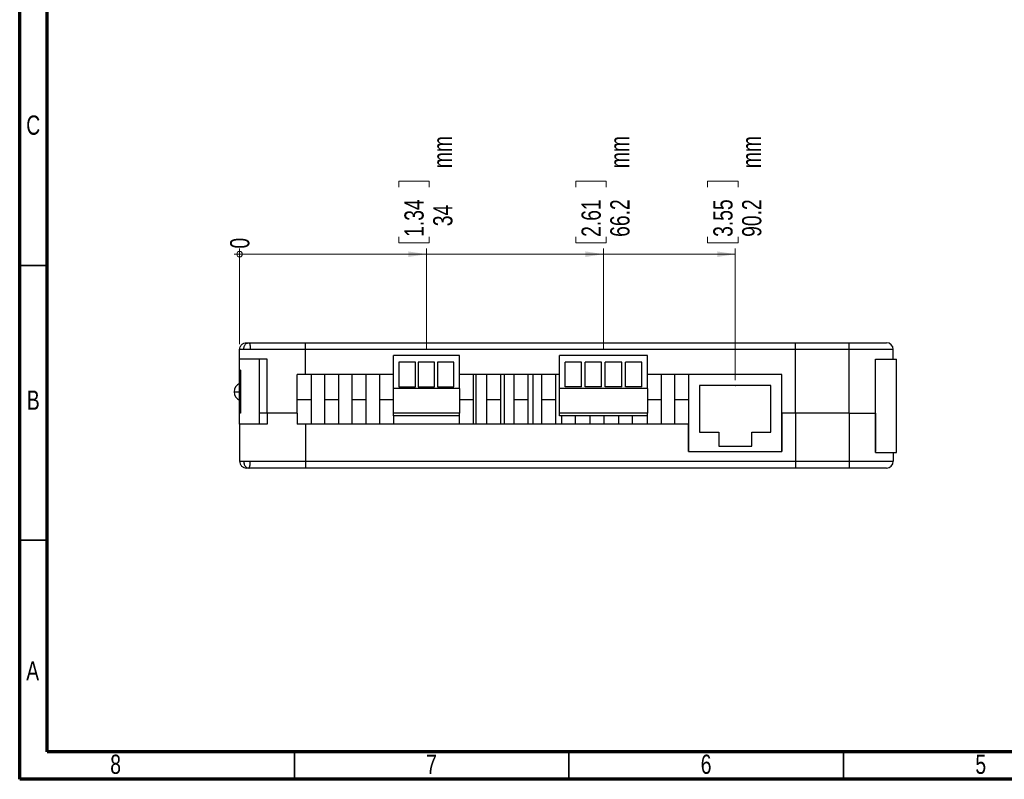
# Model space of a CAD drawing. Header units: millimetres. Extents: x 15 to 415, y 5 to 292.
# Tile 1 of 3: x 15 to 194, y 5 to 143. Entities that reach past the tile are written whole.
import ezdxf

# ---------------------------------------------------------------- set-up
doc = ezdxf.new("R2010")
doc.units = ezdxf.units.MM
doc.header["$PDSIZE"] = -1
doc.styles.add('SLDTEXTSTYLE0', font='TXT', dxfattribs={"width": 0.75})
doc.dimstyles.new('SLDDIMSTYLE3', dxfattribs={"dimtxt": 3.5, "dimasz": 0.338667, "dimexe": 0, "dimexo": 0.0625, "dimgap": 0.875, "dimtad": 0, "dimtih": 1, "dimtoh": 1, "dimdec": 0, "dimrnd": 1e-09, "dimdsep": 46, "dimtxsty": 'SLDTEXTSTYLE0', "dimblk1": 'ORIGIN', "dimblk2": 'ORIGIN', "dimsah": 1, "dimcen": 0.09, "dimadec": 0, "dimazin": 2, "dimtfac": 1, "dimtdec": 0, "dimtofl": 0, "dimtmove": 0, "dimatfit": 3, "dimldrblk": 'ORIGIN', "dimfxl": 1, "dimfrac": 2, "dimtolj": 1, "dimtzin": 12, "dimarcsym": 0})
doc.dimstyles.new('SLDDIMSTYLE4', dxfattribs={"dimtxt": 3.5, "dimasz": 3.302, "dimexe": 0, "dimexo": 0.0625, "dimgap": 0.875, "dimtad": 0, "dimtih": 1, "dimtoh": 1, "dimdec": 1, "dimrnd": 1e-09, "dimzin": 12, "dimdsep": 46, "dimtxsty": 'SLDTEXTSTYLE0', "dimsah": 1, "dimcen": 0.09, "dimadec": 0, "dimazin": 3, "dimtfac": 1, "dimtdec": 1, "dimtofl": 0, "dimtmove": 0, "dimatfit": 3, "dimfxl": 1, "dimfrac": 2, "dimtolj": 1, "dimtzin": 12, "dimarcsym": 0})

# ---------------------------------------------------------------- blocks, each defined once
blk = doc.blocks.new('_Origin')
at = {"color": 0, "linetype": 'ByBlock', "lineweight": -2}
blk.add_line((0, 0), (-1, 0), dxfattribs=at)
blk.add_circle((0, 0), 0.5, dxfattribs=at)
blk = doc.blocks.new('_D_4')
at = {"color": 7, "linetype": 'Continuous', "lineweight": 0}
blk.add_line((55.04, 84.19), (55.04, 101.57), dxfattribs=at)
at = {"color": 7, "linetype": 'Continuous', "lineweight": 18, "xscale": 1.016, "yscale": 1.016}
blk.add_blockref('_Origin', (55.04, 100.55), dxfattribs=at)
at = {"color": 7, "linetype": 'Continuous', "lineweight": 18, "insert": (53.31, 101.57), "char_height": 3.5, "attachment_point": 1, "rotation": 90, "style": 'SLDTEXTSTYLE0'}
blk.add_mtext('0', dxfattribs=at)
blk = doc.blocks.new('_D_5')
at = {"color": 7, "linetype": 'Continuous', "lineweight": 0}
for p, q in [((84, 112.75), (84, 113.82)), ((84, 113.82), (89.55, 113.82)), ((89.55, 113.82), (89.55, 112.75)), ((84, 103.7), (84, 102.63)), ((84, 102.63), (89.55, 102.63)), ((89.55, 102.63), (89.55, 103.7)), ((55.04, 100.55), (89.04, 100.55)), ((89.04, 83.14), (89.04, 101.57))]:
    blk.add_line(p, q, dxfattribs=at)
at = {"color": 7, "linetype": 'Continuous', "lineweight": 18}
blk.add_solid([(89.04, 100.55), (85.74, 101.06), (85.74, 100.04)], dxfattribs=at)
at = {"color": 7, "linetype": 'Continuous', "lineweight": 18, "char_height": 3.5, "attachment_point": 1, "rotation": 90, "style": 'SLDTEXTSTYLE0'}
for s, insert in [('mm', (90.23, 116.2)), ('1.34', (85.04, 103.7)), ('34', (90.28, 105.64))]:
    blk.add_mtext(s, dxfattribs=dict(at, insert=insert))
blk = doc.blocks.new('_D_6')
at = {"color": 7, "linetype": 'Continuous', "lineweight": 0}
for p, q in [((116.24, 112.75), (116.24, 113.82)), ((116.24, 113.82), (121.79, 113.82)), ((121.79, 113.82), (121.79, 112.75)), ((116.24, 103.7), (116.24, 102.63)), ((116.24, 102.63), (121.79, 102.63)), ((121.79, 102.63), (121.79, 103.7)), ((89.04, 100.55), (121.28, 100.55)), ((121.28, 83.14), (121.28, 101.57))]:
    blk.add_line(p, q, dxfattribs=at)
at = {"color": 7, "linetype": 'Continuous', "lineweight": 18}
blk.add_solid([(121.28, 100.55), (117.98, 101.06), (117.98, 100.04)], dxfattribs=at)
at = {"color": 7, "linetype": 'Continuous', "lineweight": 18, "char_height": 3.5, "attachment_point": 1, "rotation": 90, "style": 'SLDTEXTSTYLE0'}
for s, insert in [('mm', (122.46, 116.2)), ('2.61', (117.28, 103.7)), ('66.2', (122.52, 103.7))]:
    blk.add_mtext(s, dxfattribs=dict(at, insert=insert))
blk = doc.blocks.new('_D_7')
at = {"color": 7, "linetype": 'Continuous', "lineweight": 0}
for p, q in [((140.24, 112.75), (140.24, 113.82)), ((140.24, 113.82), (145.79, 113.82)), ((145.79, 113.82), (145.79, 112.75)), ((140.24, 103.7), (140.24, 102.63)), ((140.24, 102.63), (145.79, 102.63)), ((145.79, 102.63), (145.79, 103.7)), ((121.28, 100.55), (145.28, 100.55)), ((145.28, 77.64), (145.28, 101.57))]:
    blk.add_line(p, q, dxfattribs=at)
at = {"color": 7, "linetype": 'Continuous', "lineweight": 18}
blk.add_solid([(145.28, 100.55), (141.98, 101.06), (141.98, 100.04)], dxfattribs=at)
at = {"color": 7, "linetype": 'Continuous', "lineweight": 18, "char_height": 3.5, "attachment_point": 1, "rotation": 90, "style": 'SLDTEXTSTYLE0'}
for s, insert in [('mm', (146.46, 116.2)), ('3.55', (141.28, 103.7)), ('90.2', (146.52, 103.7))]:
    blk.add_mtext(s, dxfattribs=dict(at, insert=insert))

msp = doc.modelspace()

# ---------------------------------------------------------------- linework, layer by layer
at = {"color": 7, "linetype": 'Continuous', "lineweight": 70}
for p, q in [((15, 5), (15, 292)), ((20, 10), (20, 287)), ((410, 10), (20, 10)), ((415, 5), (15, 5))]:
    msp.add_line(p, q, dxfattribs=at)
at = {"color": 7, "linetype": 'Continuous', "lineweight": 35}
for p, q in [((15, 98.5), (20, 98.5)), ((15, 48.5), (20, 48.5)), ((65, 5), (65, 10)), ((115, 5), (115, 10)), ((165, 5), (165, 10))]:
    msp.add_line(p, q, dxfattribs=at)
at = {"color": 7, "linetype": 'Continuous', "lineweight": 25}
for p, q in [((56.5248, 84.3981), (56.7249, 84.4381)), ((67.0428, 84.4381), (156.2613, 84.4381)), ((156.2613, 83.1881), (156.2613, 84.4381)), ((55.0395, 81.4381), (55.0395, 83.1881)), ((67.0395, 78.6381), (67.0395, 83.1881)), ((156.2613, 83.1881), (67.0395, 83.1881)), ((156.2613, 71.6381), (156.2613, 83.1881)), ((166.0395, 71.6381), (166.0395, 83.1881)), ((174.0395, 81.4381), (174.0395, 83.1881)), ((55.0395, 69.6381), (55.0395, 81.4381)), ((58.6368, 69.6381), (58.6368, 81.4381)), ((60.0395, 71.6381), (60.0395, 81.4381)), ((95.0395, 82.1381), (83.0395, 82.1381)), ((83.0395, 76.1381), (83.0395, 82.1381)), ((87.0395, 80.8881), (84.0395, 80.8881)), ((84.0395, 80.8881), (84.0395, 76.3881)), ((87.0395, 76.3881), (87.0395, 80.8881)), ((90.5395, 80.8881), (87.5395, 80.8881)), ((87.5395, 80.8881), (87.5395, 76.3881)), ((90.5395, 76.3881), (90.5395, 80.8881)), ((94.0395, 80.8881), (91.0395, 80.8881)), ((91.0395, 80.8881), (91.0395, 76.3881)), ((94.0395, 76.3881), (94.0395, 80.8881)), ((95.0395, 76.1381), (95.0395, 82.1381)), ((129.2775, 82.1381), (113.2775, 82.1381)), ((113.2775, 76.1381), (113.2775, 82.1381)), ((117.2775, 80.8881), (114.2775, 80.8881)), ((114.2775, 76.3881), (114.2775, 80.8881)), ((117.2775, 76.3881), (117.2775, 80.8881)), ((120.9441, 80.8881), (117.9441, 80.8881)), ((117.9441, 76.3881), (117.9441, 80.8881)), ((120.9441, 76.3881), (120.9441, 80.8881)), ((124.6108, 80.8881), (121.6108, 80.8881)), ((121.6108, 76.3881), (121.6108, 80.8881)), ((124.6108, 76.3881), (124.6108, 80.8881)), ((128.2775, 80.8881), (125.2775, 80.8881)), ((125.2775, 76.3881), (125.2775, 80.8881)), ((128.2775, 76.3881), (128.2775, 80.8881)), ((129.2775, 76.1381), (129.2775, 82.1381)), ((170.7775, 71.6381), (170.7775, 81.4381)), ((170.7775, 64.4381), (170.7775, 81.4381)), ((174.6508, 64.4381), (174.6508, 81.4381)), ((55.0912, 71.6381), (55.0912, 79.4381)), ((55.1784, 79.4381), (55.1784, 71.6381)), ((65.5395, 71.6381), (65.5395, 78.6381)), ((83.0395, 78.6381), (67.0395, 78.6381)), ((68.0395, 78.6381), (68.0395, 74.1381)), ((70.5395, 74.1381), (70.5395, 78.6381)), ((73.0395, 78.6381), (73.0395, 74.1381)), ((75.5395, 74.1381), (75.5395, 78.6381)), ((78.0395, 78.6381), (78.0395, 74.1381)), ((80.5395, 74.1381), (80.5395, 78.6381)), ((113.2775, 78.6381), (95.0395, 78.6381)), ((97.5395, 78.6381), (97.5395, 74.1381)), ((98.0275, 78.6381), (98.0275, 69.6381)), ((100.0395, 74.1381), (100.0395, 78.6381)), ((102.5395, 78.6381), (102.5395, 74.1381)), ((103.2275, 78.6381), (103.2275, 69.6381)), ((105.0395, 74.1381), (105.0395, 78.6381)), ((107.5395, 78.6381), (107.5395, 74.1381)), ((108.4275, 78.6381), (108.4275, 69.6381)), ((110.0395, 74.1381), (110.0395, 78.6381)), ((112.5395, 78.6381), (112.5395, 74.1381)), ((153.7775, 78.6381), (129.2775, 78.6381)), ((131.7775, 78.6381), (131.7775, 74.1381)), ((134.2775, 74.1381), (134.2775, 78.6381)), ((153.7775, 78.6381), (136.7775, 78.6381)), ((136.7775, 78.6381), (136.7775, 64.6381)), ((136.7775, 78.6381), (136.7775, 74.1381)), ((153.7775, 71.6381), (153.7775, 78.6381)), ((153.7775, 64.6381), (153.7775, 78.6381)), ((95.0395, 76.1381), (83.0395, 76.1381)), ((83.0395, 71.6381), (83.0395, 76.1381)), ((84.0395, 76.3881), (87.0395, 76.3881)), ((87.5395, 76.3881), (90.5395, 76.3881)), ((91.0395, 76.3881), (94.0395, 76.3881)), ((95.0395, 76.1381), (95.0395, 71.6381)), ((129.2775, 76.1381), (113.2775, 76.1381)), ((113.2775, 71.6381), (113.2775, 76.1381)), ((117.2775, 76.3881), (114.2775, 76.3881)), ((120.9441, 76.3881), (117.9441, 76.3881)), ((124.6108, 76.3881), (121.6108, 76.3881)), ((128.2775, 76.3881), (125.2775, 76.3881)), ((129.2775, 76.1381), (129.2775, 71.6381)), ((138.7775, 76.6381), (138.7775, 68.1381)), ((151.7775, 76.6381), (138.7775, 76.6381)), ((151.7775, 68.1381), (151.7775, 76.6381)), ((65.5395, 74.1381), (68.0395, 74.1381)), ((68.0395, 74.1381), (68.0395, 69.6381)), ((70.5395, 69.6381), (70.5395, 74.1381)), ((70.5395, 74.1381), (73.0395, 74.1381)), ((73.0395, 74.1381), (73.0395, 69.6381)), ((75.5395, 69.6381), (75.5395, 74.1381)), ((75.5395, 74.1381), (78.0395, 74.1381)), ((78.0395, 74.1381), (78.0395, 69.6381)), ((80.5395, 69.6381), (80.5395, 74.1381)), ((80.5395, 74.1381), (83.0395, 74.1381)), ((95.0395, 74.1381), (97.5395, 74.1381)), ((97.5395, 74.1381), (97.5395, 69.6381)), ((100.0395, 69.6381), (100.0395, 74.1381)), ((100.0395, 74.1381), (102.5395, 74.1381)), ((102.5395, 74.1381), (102.5395, 69.6381)), ((105.0395, 69.6381), (105.0395, 74.1381)), ((105.0395, 74.1381), (107.5395, 74.1381)), ((107.5395, 74.1381), (107.5395, 69.6381)), ((110.0395, 69.6381), (110.0395, 74.1381)), ((110.0395, 74.1381), (112.5395, 74.1381)), ((112.5395, 74.1381), (112.5395, 69.6381)), ((129.2775, 74.1381), (131.7775, 74.1381)), ((131.7775, 74.1381), (131.7775, 69.6381)), ((134.2775, 69.6381), (134.2775, 74.1381)), ((134.2775, 74.1381), (136.7775, 74.1381)), ((136.7775, 74.1381), (136.7775, 69.6381)), ((60.0395, 71.6381), (58.6368, 71.6381)), ((60.0395, 71.6381), (60.0395, 69.6381)), ((65.5395, 71.6381), (65.5395, 69.6381)), ((95.0395, 71.6381), (83.0395, 71.6381)), ((83.0395, 71.1381), (83.0395, 71.6381)), ((83.0395, 71.1381), (83.0395, 69.6381)), ((95.0395, 71.1381), (83.0395, 71.1381)), ((95.0395, 71.1381), (95.0395, 71.6381)), ((95.0395, 69.6381), (95.0395, 71.1381)), ((129.2775, 71.6381), (113.2775, 71.6381)), ((113.2775, 71.1381), (113.2775, 71.6381)), ((129.2775, 71.1381), (113.2775, 71.1381)), ((113.6275, 71.1381), (113.6275, 69.6381)), ((116.1275, 71.1381), (116.1275, 69.6381)), ((118.8275, 71.1381), (118.8275, 69.6381)), ((121.3275, 71.1381), (121.3275, 69.6381)), ((124.0275, 71.1381), (124.0275, 69.6381)), ((126.5275, 71.1381), (126.5275, 69.6381)), ((129.2275, 71.1381), (129.2275, 69.6381)), ((129.2775, 71.1381), (129.2775, 71.6381)), ((129.2775, 69.6381), (129.2775, 71.1381)), ((156.2613, 71.6381), (153.7775, 71.6381)), ((153.7775, 71.6381), (153.7775, 64.6381)), ((156.2613, 71.6381), (156.2613, 62.8881)), ((166.0395, 71.6381), (166.0395, 62.8881)), ((170.7775, 71.6381), (170.7775, 64.6381)), ((55.0395, 69.6381), (55.0395, 62.8881)), ((67.0395, 69.6381), (67.0395, 62.8881)), ((136.7775, 69.6381), (67.0395, 69.6381)), ((136.7775, 64.6381), (136.7775, 69.6381)), ((138.7775, 68.1381), (142.2775, 68.1381)), ((142.2775, 68.1381), (142.2775, 65.6381)), ((148.2775, 65.6381), (148.2775, 68.1381)), ((148.2775, 68.1381), (151.7775, 68.1381)), ((136.7775, 64.6381), (153.7775, 64.6381)), ((142.2775, 65.6381), (148.2775, 65.6381)), ((67.0395, 62.8881), (156.2613, 62.8881)), ((156.2613, 62.8881), (156.2613, 61.6381)), ((174.0395, 64.4381), (174.0395, 62.8881)), ((56.5249, 61.6781), (56.7249, 61.6381)), ((156.2613, 61.6381), (67.0428, 61.6381))]:
    msp.add_line(p, q, dxfattribs=at)
for centre, radius, start, end in [((172.7895, 83.1881), 1.25, 0, 90), ((55.6695, 75.493), 1.63, 112.737084, 179.882961), ((55.6695, 75.4996), 1.63, 180.117039, 247.262916), ((172.7895, 62.8881), 1.25, 270, 0)]:
    msp.add_arc(centre, radius, start, end, dxfattribs=at)
for points, knots in [([(55.0395, 83.1881), (55.0395, 83.3532), (55.072, 83.5152), (55.1974, 83.8178), (55.2901, 83.9565), (55.5206, 84.1871), (55.66, 84.2802), (55.9606, 84.405), (56.1268, 84.4381), (56.2895, 84.4381)], [0, 0, 0, 0, 0.25, 0.25, 0.5, 0.5, 0.75, 0.75, 1, 1, 1, 1]), ([(56.2895, 84.4381), (56.3254, 84.4381), (56.3688, 84.4381), (56.4631, 84.4381), (56.4994, 84.4381), (56.5913, 84.4381), (56.6454, 84.4381), (56.7249, 84.4381)], [0, 0, 0, 0, 0.5, 0.5, 0.75, 0.75, 1, 1, 1, 1]), ([(56.7249, 84.4381), (57.023, 84.4381), (57.3129, 84.4381), (57.9108, 84.4381), (58.2177, 84.4381), (58.8662, 84.4381), (59.2075, 84.4381), (59.9469, 84.4381), (60.3449, 84.4381), (61.191, 84.4381), (61.6406, 84.4381), (62.3611, 84.4381), (62.6102, 84.4381), (63.1183, 84.4381), (63.3774, 84.4381), (64.1706, 84.4381), (64.7213, 84.4381), (65.8705, 84.4381), (66.4525, 84.4381), (67.0428, 84.4381)], [0, 0, 0, 0, 0.125, 0.125, 0.25, 0.25, 0.375, 0.375, 0.5, 0.5, 0.625, 0.625, 0.6875, 0.6875, 0.75, 0.75, 0.875, 0.875, 1, 1, 1, 1]), ([(56.7249, 84.4381), (56.7274, 84.4381), (56.7299, 84.4379), (56.735, 84.4371), (56.7376, 84.4365), (56.7453, 84.434), (56.7506, 84.4315), (56.7608, 84.4247), (56.7659, 84.4205), (56.7736, 84.4129), (56.7761, 84.4101), (56.7812, 84.4041), (56.7838, 84.4009), (56.7918, 84.3903), (56.7974, 84.382), (56.8087, 84.3629), (56.8145, 84.3523), (56.8261, 84.3286), (56.832, 84.3156), (56.8436, 84.2872), (56.8494, 84.2719), (56.8585, 84.2458), (56.8618, 84.2357), (56.8685, 84.2145), (56.8719, 84.2034), (56.8819, 84.1684), (56.8886, 84.1429), (56.9015, 84.0876), (56.9077, 84.0577), (56.9166, 84.01), (56.9195, 83.9936), (56.925, 83.9601), (56.9277, 83.9429), (56.9336, 83.9022), (56.9367, 83.8783), (56.9427, 83.829), (56.9455, 83.8035), (56.9533, 83.7248), (56.9577, 83.6691), (56.965, 83.5481), (56.9679, 83.4826), (56.9709, 83.3774), (56.9717, 83.3411), (56.9727, 83.2663), (56.973, 83.2278), (56.973, 83.1881)], [0, 0, 0, 0, 0.02561254, 0.02561254, 0.05122508, 0.05122508, 0.10245015, 0.10245015, 0.15367523, 0.15367523, 0.17928777, 0.17928777, 0.20490031, 0.20490031, 0.25894055, 0.25894055, 0.31298078, 0.31298078, 0.36702102, 0.36702102, 0.42106126, 0.42106126, 0.45223424, 0.45223424, 0.48340723, 0.48340723, 0.5457532, 0.5457532, 0.60809917, 0.60809917, 0.63927215, 0.63927215, 0.67044514, 0.67044514, 0.71163949, 0.71163949, 0.75283385, 0.75283385, 0.83522257, 0.83522257, 0.91761128, 0.91761128, 0.95880564, 0.95880564, 1, 1, 1, 1]), ([(67.0395, 83.1881), (67.0395, 83.3532), (67.0396, 83.5152), (67.0399, 83.8179), (67.0402, 83.9566), (67.0408, 84.1872), (67.0412, 84.2803), (67.042, 84.4051), (67.0424, 84.4381), (67.0428, 84.4381)], [0, 0, 0, 0, 0.25, 0.25, 0.5, 0.5, 0.75, 0.75, 1, 1, 1, 1]), ([(156.2613, 84.4381), (156.853, 84.4381), (157.4364, 84.4381), (158.5833, 84.4381), (159.152, 84.4381), (160.208, 84.4381), (160.7022, 84.4381), (161.6246, 84.4381), (162.0354, 84.4381), (162.783, 84.4381), (163.1207, 84.4381), (163.7411, 84.4381), (164.0229, 84.4381), (164.5648, 84.4381), (164.8235, 84.4381), (165.2379, 84.4381), (165.3804, 84.4381), (165.6169, 84.4381), (165.6993, 84.4381), (165.878, 84.4381), (165.9737, 84.4381), (166.0857, 84.4381)], [0, 0, 0, 0, 0.125, 0.125, 0.25, 0.25, 0.375, 0.375, 0.5, 0.5, 0.625, 0.625, 0.75, 0.75, 0.875, 0.875, 0.9375, 0.9375, 0.96875, 0.96875, 1, 1, 1, 1]), ([(166.0395, 83.1881), (166.0395, 83.2746), (166.0393, 83.3594), (166.0385, 83.5262), (166.0379, 83.609), (166.0359, 83.8431), (166.0341, 83.9846), (166.0339, 84.2125), (166.0354, 84.3006), (166.0506, 84.413), (166.0658, 84.4381), (166.0857, 84.4381)], [0, 0, 0, 0, 0.125, 0.125, 0.25, 0.25, 0.5, 0.5, 0.75, 0.75, 1, 1, 1, 1]), ([(166.0857, 84.4381), (166.3225, 84.4381), (166.533, 84.4381), (166.9148, 84.4381), (167.0883, 84.4381), (167.5631, 84.4381), (167.8262, 84.4381), (168.3004, 84.4381), (168.5089, 84.4381), (168.8874, 84.4381), (169.0577, 84.4381), (169.5293, 84.4381), (169.7901, 84.4381), (170.2508, 84.4381), (170.45, 84.4381), (170.9848, 84.4381), (171.2585, 84.4381), (171.7141, 84.4381), (171.8947, 84.4381), (172.3438, 84.4381), (172.5214, 84.4381), (172.7455, 84.4381), (172.7895, 84.4381), (172.7895, 84.4381)], [0, 0, 0, 0, 0.015625, 0.015625, 0.03125, 0.03125, 0.0625, 0.0625, 0.09375, 0.09375, 0.125, 0.125, 0.1875, 0.1875, 0.25, 0.25, 0.375, 0.375, 0.5, 0.5, 0.75, 0.75, 1, 1, 1, 1]), ([(55.7865, 83.1881), (55.7295, 83.1881), (55.6858, 83.1881), (55.609, 83.1881), (55.5766, 83.1881), (55.4893, 83.1881), (55.4442, 83.1881), (55.3273, 83.1881), (55.2735, 83.1881), (55.1379, 83.1881), (55.0836, 83.1881), (55.0395, 83.1881)], [0, 0, 0, 0, 0.0625, 0.0625, 0.125, 0.125, 0.25, 0.25, 0.5, 0.5, 1, 1, 1, 1]), ([(67.0395, 83.1881), (66.8915, 83.1881), (66.7403, 83.1881), (66.4437, 83.1881), (66.2963, 83.1881), (65.8566, 83.1881), (65.5667, 83.1881), (64.9931, 83.1881), (64.7091, 83.1881), (64.1612, 83.1881), (63.8953, 83.1881), (63.3777, 83.1881), (63.1261, 83.1881), (62.6358, 83.1881), (62.3966, 83.1881), (61.7096, 83.1881), (61.288, 83.1881), (60.5062, 83.1881), (60.1465, 83.1881), (59.4673, 83.1881), (59.1497, 83.1881), (58.5353, 83.1881), (58.2393, 83.1881), (57.7886, 83.1881), (57.6372, 83.1881), (57.322, 83.1881), (57.1601, 83.1881), (56.973, 83.1881)], [0, 0, 0, 0, 0.03125, 0.03125, 0.0625, 0.0625, 0.125, 0.125, 0.1875, 0.1875, 0.25, 0.25, 0.3125, 0.3125, 0.375, 0.375, 0.5, 0.5, 0.625, 0.625, 0.75, 0.75, 0.875, 0.875, 0.9375, 0.9375, 1, 1, 1, 1]), ([(166.0395, 83.1881), (165.8965, 83.1881), (165.7578, 83.1881), (165.4986, 83.1881), (165.3786, 83.1881), (165.047, 83.1881), (164.8579, 83.1881), (164.5174, 83.1881), (164.3645, 83.1881), (164.0748, 83.1881), (163.9379, 83.1881), (163.5343, 83.1881), (163.2741, 83.1881), (162.7207, 83.1881), (162.4277, 83.1881), (161.7721, 83.1881), (161.4131, 83.1881), (160.5964, 83.1881), (160.131, 83.1881), (159.3776, 83.1881), (159.1163, 83.1881), (158.573, 83.1881), (158.2892, 83.1881), (157.4346, 83.1881), (156.8527, 83.1881), (156.2613, 83.1881)], [0, 0, 0, 0, 0.03125, 0.03125, 0.0625, 0.0625, 0.125, 0.125, 0.1875, 0.1875, 0.25, 0.25, 0.375, 0.375, 0.5, 0.5, 0.625, 0.625, 0.75, 0.75, 0.8125, 0.8125, 0.875, 0.875, 1, 1, 1, 1]), ([(174.0395, 83.1881), (174.0395, 83.1881), (173.9921, 83.1881), (173.809, 83.1881), (173.7291, 83.1881), (173.5189, 83.1881), (173.3887, 83.1881), (173.0573, 83.1881), (172.8568, 83.1881), (172.4732, 83.1881), (172.3314, 83.1881), (172.0102, 83.1881), (171.8311, 83.1881), (171.4209, 83.1881), (171.1903, 83.1881), (170.6482, 83.1881), (170.3372, 83.1881), (169.7647, 83.1881), (169.5556, 83.1881), (169.0833, 83.1881), (168.8225, 83.1881), (168.3697, 83.1881), (168.2084, 83.1881), (167.8567, 83.1881), (167.6666, 83.1881), (167.2575, 83.1881), (167.0351, 83.1881), (166.5587, 83.1881), (166.3073, 83.1881), (166.0395, 83.1881)], [0, 0, 0, 0, 0.25, 0.25, 0.375, 0.375, 0.5, 0.5, 0.625, 0.625, 0.6875, 0.6875, 0.75, 0.75, 0.8125, 0.8125, 0.875, 0.875, 0.90625, 0.90625, 0.9375, 0.9375, 0.953125, 0.953125, 0.96875, 0.96875, 0.984375, 0.984375, 1, 1, 1, 1]), ([(170.7775, 81.4381), (170.9616, 81.4381), (171.3746, 81.4381), (171.8297, 81.4381), (172.2742, 81.4381), (172.6753, 81.4381), (173.0401, 81.4381), (173.366, 81.4381), (173.6544, 81.4381), (173.9066, 81.4381), (174.1552, 81.4381), (174.3761, 81.4381), (174.5437, 81.4381), (174.6383, 81.4381), (174.6425, 81.4381), (174.6444, 81.4381)], [0, 0, 0, 0, 0.03290331, 0.07376812, 0.1221767, 0.17759213, 0.23942215, 0.30579097, 0.3771443, 0.45286889, 0.5323455, 0.65115533, 0.7745243, 0.90061997, 1, 1, 1, 1]), ([(54.0395, 75.4963), (54.0395, 75.4963), (54.0631, 75.4963), (54.1567, 75.4963), (54.2257, 75.4963), (54.4925, 75.4963), (54.7503, 75.4963), (55.0395, 75.4963)], [0, 0, 0, 0, 0.25, 0.25, 0.5, 0.5, 1, 1, 1, 1]), ([(65.5395, 71.6381), (63.7797, 71.6381), (61.8049, 71.6381), (60.2671, 71.6381), (60.0395, 71.6381)], [0.067461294, 0.067461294, 0.067461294, 0.067461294, 0.307527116, 0.351390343, 0.351390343, 0.351390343, 0.351390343]), ([(65.5395, 71.6381), (63.7797, 71.6381), (61.8049, 71.6381), (60.2671, 71.6381), (60.0395, 71.6381)], [0.067461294, 0.067461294, 0.067461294, 0.067461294, 0.307527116, 0.351390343, 0.351390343, 0.351390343, 0.351390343]), ([(55.0395, 62.8881), (55.0836, 62.8881), (55.138, 62.8881), (55.2735, 62.8881), (55.3272, 62.8881), (55.4438, 62.8881), (55.4886, 62.8881), (55.5757, 62.8881), (55.6081, 62.8881), (55.6849, 62.8881), (55.7288, 62.8881), (55.7865, 62.8881)], [0, 0, 0, 0, 0.5, 0.5, 0.75, 0.75, 0.875, 0.875, 0.9375, 0.9375, 1, 1, 1, 1]), ([(55.0395, 62.8881), (55.0395, 62.723), (55.072, 62.561), (55.1974, 62.2584), (55.2901, 62.1198), (55.5206, 61.8892), (55.66, 61.796), (55.9606, 61.6712), (56.1268, 61.6381), (56.2895, 61.6381)], [0, 0, 0, 0, 0.25, 0.25, 0.5, 0.5, 0.75, 0.75, 1, 1, 1, 1]), ([(56.7249, 61.6381), (56.7323, 61.6391), (56.7461, 61.6409), (56.7662, 61.6551), (56.7838, 61.6743), (56.8084, 61.7102), (56.8412, 61.7757), (56.8819, 61.8996), (56.9196, 62.066), (56.9448, 62.2523), (56.9593, 62.4254), (56.9671, 62.5713), (56.972, 62.7268), (56.9727, 62.8341), (56.973, 62.8881)], [0, 0, 0, 0, 0.07398412, 0.14021681, 0.19870866, 0.24944812, 0.38104561, 0.49826063, 0.62584573, 0.74529108, 0.8092931, 0.87268977, 0.93599183, 1, 1, 1, 1]), ([(56.973, 62.8881), (57.1588, 62.8881), (57.3199, 62.8881), (57.6335, 62.8881), (57.7841, 62.8881), (58.2325, 62.8881), (58.527, 62.8881), (59.1372, 62.8881), (59.4521, 62.8881), (60.123, 62.8881), (60.4786, 62.8881), (61.0653, 62.8881), (61.2697, 62.8881), (61.6977, 62.8881), (61.9207, 62.8881), (62.6094, 62.8881), (63.0979, 62.8881), (63.8848, 62.8881), (64.1554, 62.8881), (64.7038, 62.8881), (64.983, 62.8881), (65.5524, 62.8881), (65.8426, 62.8881), (66.4353, 62.8881), (66.7378, 62.8881), (67.0395, 62.8881)], [0, 0, 0, 0, 0.0625, 0.0625, 0.125, 0.125, 0.25, 0.25, 0.375, 0.375, 0.5, 0.5, 0.5625, 0.5625, 0.625, 0.625, 0.75, 0.75, 0.8125, 0.8125, 0.875, 0.875, 0.9375, 0.9375, 1, 1, 1, 1]), ([(67.0395, 62.8881), (67.0395, 62.723), (67.0396, 62.561), (67.0399, 62.2583), (67.0402, 62.1196), (67.0408, 61.889), (67.0412, 61.7959), (67.042, 61.6711), (67.0424, 61.6381), (67.0428, 61.6381)], [0, 0, 0, 0, 0.25, 0.25, 0.5, 0.5, 0.75, 0.75, 1, 1, 1, 1]), ([(156.2613, 62.8881), (156.4075, 62.8881), (156.5564, 62.8881), (156.8496, 62.8881), (156.9956, 62.8881), (157.4315, 62.8881), (157.7195, 62.8881), (158.2892, 62.8881), (158.573, 62.8881), (159.1163, 62.8881), (159.3776, 62.8881), (160.131, 62.8881), (160.5964, 62.8881), (161.4131, 62.8881), (161.7721, 62.8881), (162.4277, 62.8881), (162.7207, 62.8881), (163.2741, 62.8881), (163.5343, 62.8881), (163.9379, 62.8881), (164.0748, 62.8881), (164.3645, 62.8881), (164.5174, 62.8881), (164.8579, 62.8881), (165.047, 62.8881), (165.3786, 62.8881), (165.4986, 62.8881), (165.7578, 62.8881), (165.8945, 62.8881), (166.0395, 62.8881)], [0, 0, 0, 0, 0.03125, 0.03125, 0.0625, 0.0625, 0.125, 0.125, 0.1875, 0.1875, 0.25, 0.25, 0.375, 0.375, 0.5, 0.5, 0.625, 0.625, 0.75, 0.75, 0.8125, 0.8125, 0.875, 0.875, 0.9375, 0.9375, 0.96875, 0.96875, 1, 1, 1, 1]), ([(166.0395, 62.8881), (166.0395, 62.8017), (166.0393, 62.7168), (166.0385, 62.55), (166.0379, 62.4672), (166.0359, 62.2332), (166.0341, 62.0917), (166.0339, 61.8637), (166.0354, 61.7756), (166.0506, 61.6632), (166.0658, 61.6381), (166.0857, 61.6381)], [0, 0, 0, 0, 0.125, 0.125, 0.25, 0.25, 0.5, 0.5, 0.75, 0.75, 1, 1, 1, 1]), ([(166.0395, 62.8881), (166.1716, 62.8881), (166.3032, 62.8881), (166.5554, 62.8881), (166.6778, 62.8881), (167.0351, 62.8881), (167.2575, 62.8881), (167.6666, 62.8881), (167.8567, 62.8881), (168.2084, 62.8881), (168.3697, 62.8881), (168.8225, 62.8881), (169.0833, 62.8881), (169.5556, 62.8881), (169.7647, 62.8881), (170.3372, 62.8881), (170.6482, 62.8881), (171.1903, 62.8881), (171.4209, 62.8881), (171.8311, 62.8881), (172.0102, 62.8881), (172.3314, 62.8881), (172.4732, 62.8881), (172.8568, 62.8881), (173.0573, 62.8881), (173.3887, 62.8881), (173.5189, 62.8881), (173.7291, 62.8881), (173.809, 62.8881), (173.9921, 62.8881), (174.0395, 62.8881), (174.0395, 62.8881)], [0, 0, 0, 0, 0.0078125, 0.0078125, 0.015625, 0.015625, 0.03125, 0.03125, 0.046875, 0.046875, 0.0625, 0.0625, 0.09375, 0.09375, 0.125, 0.125, 0.1875, 0.1875, 0.25, 0.25, 0.3125, 0.3125, 0.375, 0.375, 0.5, 0.5, 0.625, 0.625, 0.75, 0.75, 1, 1, 1, 1]), ([(170.7775, 64.4381), (170.9616, 64.4381), (171.3746, 64.4381), (171.8297, 64.4381), (172.2742, 64.4381), (172.6753, 64.4381), (173.0401, 64.4381), (173.366, 64.4381), (173.6544, 64.4381), (173.9066, 64.4381), (174.1552, 64.4381), (174.3761, 64.4381), (174.5437, 64.4381), (174.6383, 64.4381), (174.6425, 64.4381), (174.6444, 64.4381)], [0, 0, 0, 0, 0.03290331, 0.07376812, 0.1221767, 0.17759213, 0.23942215, 0.30579097, 0.3771443, 0.45286889, 0.5323455, 0.65115533, 0.7745243, 0.90061997, 1, 1, 1, 1]), ([(56.7249, 61.6381), (56.6454, 61.6381), (56.5913, 61.6381), (56.4994, 61.6381), (56.4631, 61.6381), (56.3688, 61.6381), (56.3254, 61.6381), (56.2895, 61.6381)], [0, 0, 0, 0, 0.25, 0.25, 0.5, 0.5, 1, 1, 1, 1]), ([(67.0428, 61.6381), (66.4525, 61.6381), (65.8705, 61.6381), (64.7213, 61.6381), (64.1706, 61.6381), (63.3774, 61.6381), (63.1183, 61.6381), (62.6102, 61.6381), (62.3611, 61.6381), (61.6406, 61.6381), (61.191, 61.6381), (60.3449, 61.6381), (59.9469, 61.6381), (59.2075, 61.6381), (58.8662, 61.6381), (58.2177, 61.6381), (57.9108, 61.6381), (57.3129, 61.6381), (57.023, 61.6381), (56.7249, 61.6381)], [0, 0, 0, 0, 0.125, 0.125, 0.25, 0.25, 0.3125, 0.3125, 0.375, 0.375, 0.5, 0.5, 0.625, 0.625, 0.75, 0.75, 0.875, 0.875, 1, 1, 1, 1]), ([(166.0857, 61.6381), (165.9737, 61.6381), (165.878, 61.6381), (165.6993, 61.6381), (165.6169, 61.6381), (165.3804, 61.6381), (165.2379, 61.6381), (164.8235, 61.6381), (164.5648, 61.6381), (164.0229, 61.6381), (163.7411, 61.6381), (163.1207, 61.6381), (162.783, 61.6381), (162.0354, 61.6381), (161.6246, 61.6381), (160.7022, 61.6381), (160.208, 61.6381), (159.152, 61.6381), (158.5833, 61.6381), (157.4364, 61.6381), (156.853, 61.6381), (156.2613, 61.6381)], [0, 0, 0, 0, 0.03125, 0.03125, 0.0625, 0.0625, 0.125, 0.125, 0.25, 0.25, 0.375, 0.375, 0.5, 0.5, 0.625, 0.625, 0.75, 0.75, 0.875, 0.875, 1, 1, 1, 1]), ([(172.7895, 61.6381), (172.7895, 61.6381), (172.7455, 61.6381), (172.5214, 61.6381), (172.3438, 61.6381), (171.8947, 61.6381), (171.7141, 61.6381), (171.2585, 61.6381), (170.9848, 61.6381), (170.45, 61.6381), (170.2508, 61.6381), (169.7901, 61.6381), (169.5293, 61.6381), (169.0577, 61.6381), (168.8874, 61.6381), (168.5089, 61.6381), (168.3004, 61.6381), (167.8262, 61.6381), (167.5631, 61.6381), (167.0883, 61.6381), (166.9148, 61.6381), (166.533, 61.6381), (166.3225, 61.6381), (166.0857, 61.6381)], [0, 0, 0, 0, 0.25, 0.25, 0.5, 0.5, 0.625, 0.625, 0.75, 0.75, 0.8125, 0.8125, 0.875, 0.875, 0.90625, 0.90625, 0.9375, 0.9375, 0.96875, 0.96875, 0.984375, 0.984375, 1, 1, 1, 1])]:
    msp.add_open_spline(points, degree=3, knots=knots, dxfattribs=at)
at = {"color": 8, "linetype": 'Continuous', "lineweight": 25}
for points, knots in [([(55.7865, 83.1881), (55.792, 83.2992), (55.8025, 83.5119), (55.8786, 83.7851), (55.9825, 84.0045), (56.1551, 84.2284), (56.3433, 84.3713), (56.4866, 84.3925), (56.5248, 84.3981)], [0, 0, 0, 0, 0.15641681, 0.29942103, 0.44306027, 0.59328042, 0.89153357, 1, 1, 1, 1]), ([(55.7865, 62.8881), (55.792, 62.7769), (55.8026, 62.5642), (55.8787, 62.2911), (55.9826, 62.0715), (56.1551, 61.8478), (56.3434, 61.7049), (56.4866, 61.6837), (56.5249, 61.6781)], [0, 0, 0, 0, 0.15650926, 0.2994382, 0.44298822, 0.59342286, 0.891397, 1, 1, 1, 1])]:
    msp.add_open_spline(points, degree=3, knots=knots, dxfattribs=at)
at = {"color": 7, "linetype": 'Continuous', "lineweight": 25}
for points in [[(56.973, 83.1881), (56.4696, 83.1881), (56.0836, 83.1881), (55.7865, 83.1881)], [(60.0395, 81.4381), (56.674, 81.4381), (55.4907, 81.4381), (55.0395, 81.4381)], [(58.6368, 81.4381), (56.3275, 81.4381), (55.4213, 81.4381), (55.0395, 81.4381)], [(55.1784, 79.4381), (55.147, 79.4381), (55.118, 79.4381), (55.0912, 79.4381)], [(67.0395, 78.6381), (66.5357, 78.6381), (66.034, 78.6381), (65.5395, 78.6381)], [(55.1784, 71.6381), (55.147, 71.6381), (55.118, 71.6381), (55.0912, 71.6381)], [(166.0395, 71.6381), (163.2666, 71.6381), (163.1226, 71.6381), (156.2613, 71.6381)], [(166.0395, 71.6381), (163.2666, 71.6381), (163.1226, 71.6381), (156.2613, 71.6381)], [(166.0395, 71.6381), (167.9672, 71.6381), (169.5465, 71.6381), (170.7775, 71.6381)], [(166.0395, 71.6381), (167.9672, 71.6381), (169.5465, 71.6381), (170.7775, 71.6381)], [(58.6368, 69.6381), (56.3275, 69.6381), (55.4213, 69.6381), (55.0395, 69.6381)], [(60.0395, 69.6381), (56.674, 69.6381), (55.4907, 69.6381), (55.0395, 69.6381)], [(67.0395, 69.6381), (66.5357, 69.6381), (66.034, 69.6381), (65.5395, 69.6381)], [(55.7865, 62.8881), (56.0836, 62.8881), (56.4696, 62.8881), (56.973, 62.8881)]]:
    msp.add_open_spline(points, degree=3, dxfattribs=at)
at = {"color": 7, "linetype": 'Continuous', "lineweight": 0}
for p in [(89.0395, 82.1381), (121.2775, 82.1381), (145.2775, 76.6381)]:
    msp.add_point(p, dxfattribs=at)

# ---------------------------------------------------------------- texts
at = {"color": 7, "linetype": 'Continuous', "lineweight": 0, "char_height": 3.5, "attachment_point": 2, "style": 'SLDTEXTSTYLE0'}
for s, insert in [('C', (17.4635, 125.792)), ('B', (17.4733, 75.7358)), ('A', (17.3602, 26.4858)), ('8', (32.4648, 9.4858)), ('7', (89.9648, 9.4858)), ('6', (139.9648, 9.4858)), ('5', (189.9648, 9.4858))]:
    msp.add_mtext(s, dxfattribs=dict(at, insert=insert))

# ---------------------------------------------------------------- dimensions: what is measured, and where the dimension line sits
at = {"color": 7, "linetype": 'Continuous', "lineweight": 18}
for feature_location, offset, picture, middle in [((89.0395, 82.1381), (0, 19.4294), '_D_5', (89.0395, 113.2476)), ((121.2775, 82.1381), (0, 19.4294), '_D_6', (121.2775, 113.2476)), ((145.2775, 76.6381), (0, 24.9294), '_D_7', (145.2775, 113.2476))]:
    dim = msp.add_ordinate_dim(feature_location=feature_location, offset=offset, dtype=1, origin=(55.0395, 83.1881), text='<> mm', dimstyle='SLDDIMSTYLE4', dxfattribs=at)
    dim.commit()
    dim.dimension.update_dxf_attribs({"geometry": picture, "text_midpoint": middle})
dim = msp.add_ordinate_dim(feature_location=(55.0395044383, 83.1881085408), offset=(0, 18.3794375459), dtype=1, origin=(55.0395044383, 83.1881085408), dimstyle='SLDDIMSTYLE3', dxfattribs=at)
dim.commit()
dim.dimension.update_dxf_attribs({"geometry": '_D_4', "text_midpoint": (55.0395044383, 102.8606016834)})

doc.saveas('drawing.dxf')
